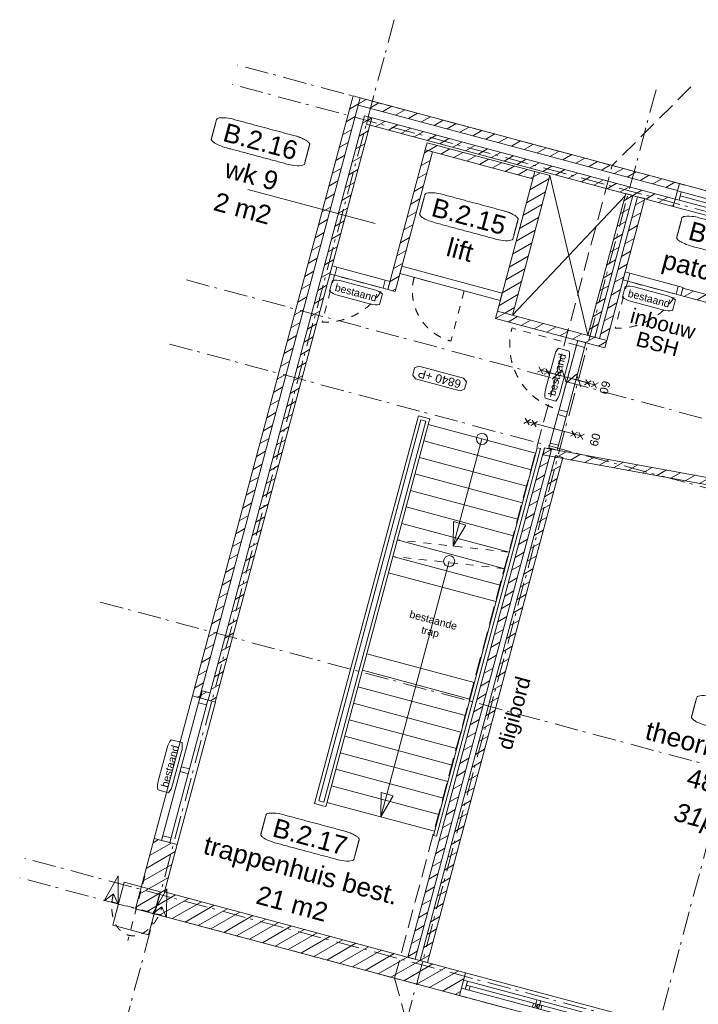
# Model space of a CAD drawing. Header units: millimetres. Extents: x -7616 to 74263, y -34032 to 21987.
# Tile 2 of 60: x -4687 to 4466, y -11911 to 1360. Entities that reach past the tile are written whole.
import ezdxf
from ezdxf.enums import TextEntityAlignment as Align

# ---------------------------------------------------------------- set-up
doc = ezdxf.new("R2010")
doc.units = ezdxf.units.MM
doc.header["$LTSCALE"] = 508
doc.header["$PDMODE"] = 1
doc.header["$PDSIZE"] = -2
for name, pattern in [('Dash Style-1', [0.41664, 0.20828, -0.20836]), ('Dash Style-2', [0.694425, 0.48607, -0.208355]), ('Dash Style-6', [1.04164, 0.625, -0.20828, 0.06943, -0.13893])]:
    doc.linetypes.add(name, pattern=pattern)
doc.layers.get('0').update_dxf_attribs({"lineweight": 0})
doc.layers.get('DEFPOINTS').update_dxf_attribs({"lineweight": 0})
for name, color, linetype, lineweight in [('(00) tekening-aanzicht', 8, 'Continuous', 0), ('(00) tekening-lijn draairichting', 7, 'Dash Style-1', 0), ('(00) tekening-merk kozijn', 40, 'Continuous', 0), ('(00) tekening-stippel dun', 8, 'Dash Style-1', 0), ('(00) tekening-stramien-algemeen', 7, 'Dash Style-6', 0), ('(00) tekst-algemeen', 8, 'Continuous', 0), ('(00) tekst-ruimtenummer-algemeen', 8, 'Continuous', 0), ('(00) tekst-ruimtenummer-gradering', 8, 'Continuous', 0), ('(04) bouwaanvraag-brandweer-bestaand-WBDBO 60min', 1, 'Dash Style-2', 0), ('(21) buitenwanden-bestaand', 7, 'Continuous', 0), ('(8_) losse inventaris-(82) interieur', 1, 'Dash Style-1', 0), ('None', 7, 'Continuous', 0)]:
    doc.layers.add(name, color=color, linetype=linetype, lineweight=lineweight)
doc.styles.add('Arial', font='Arial')
doc.styles.add('Arial Italic (italic)', font='Arial Italic')
doc.styles.add('Helvetica', font='Helvetica')
doc.dimstyles.new('KE __', dxfattribs={"dimtxt": 151.308594, "dimasz": 50.074463, "dimexe": 125, "dimexo": 500, "dimgap": 25, "dimtad": 1, "dimdec": 1, "dimtxsty": 'Helvetica', "dimblk": 'DOT', "dimblk1": 'DOT', "dimblk2": 'DOT', "dimcen": 0, "dimdle": 100, "dimazin": 0, "dimtfac": 0.8, "dimtdec": 1, "dimtix": 1, "dimtmove": 0, "dimatfit": 0, "dimldrblk": 'DOT', "dimfxl": 150, "dimfxlon": 1, "dimfrac": 2, "dimtolj": 1, "dimarcsym": 0})
pattern_1 = [(45, (0, 0), (-89.80256, 89.80256), [])]

# ---------------------------------------------------------------- blocks, each defined once
blk = doc.blocks.new('(00)-1-ruimtenummer-200')
at = {"layer": '(00) tekst-ruimtenummer-algemeen', "color": 17, "lineweight": 0, "transparency": 33554687}
blk.add_open_spline([(433, 618), (491, 618), (592, 600), (650, 570), (650, 420), (650, 271), (592, 241), (491, 223), (0, 223), (-491, 223), (-592, 241), (-650, 271), (-650, 420), (-650, 570), (-592, 600), (-491, 618), (-15, 618), (433, 618)], degree=2, knots=[0, 0, 0, 0.013296, 0.026591, 0.039887, 0.251662, 0.264958, 0.278253, 0.291549, 0.503324, 0.51662, 0.529915, 0.543211, 0.754986, 0.768281, 0.781577, 0.794873, 1, 1, 1], dxfattribs=at)
at = {"layer": 'None', "color": 7, "linetype": 'Continuous', "lineweight": 0}
blk.add_point((0, 0), dxfattribs=at)
at = {"layer": '(00) tekst-ruimtenummer-algemeen', "color": 17, "transparency": 33554687, "style": 'Arial'}
for tag, p in [('nummer', (0, 223)), ('naam', (0, -243)), ('oppervlak', (0, -710))]:
    blk.add_attdef(tag, text='', height=252, dxfattribs=at).set_placement(p, align=Align.BOTTOM_CENTER)
at = {"layer": '(00) tekst-ruimtenummer-gradering', "color": 17, "transparency": 33554687, "style": 'Arial Italic (italic)'}
blk.add_attdef('personen', text='', height=252, dxfattribs=at).set_placement((0, -875), align=Align.TOP_CENTER)
at = {"layer": 'None', "color": 0, "flags": 1}
blk.add_attdef('klasse', (-1353, -1668), '', height=252, dxfattribs=at)
blk = doc.blocks.new('00-merk kozijn')
at = {"layer": '(00) tekening-merk kozijn', "color": 2, "lineweight": 0, "transparency": 33554687, "flags": 128}
blk.add_lwpolyline([(233, 50, 0.105357), (349, 75), (350, 75), (350, 225), (349, 225, 0.105357), (233, 250), (-233, 250, 0.105357), (-349, 225), (-350, 225), (-350, 75), (-349, 75, 0.105357), (-233, 50)], format="xyb", close=True, dxfattribs=at)
at = {"layer": 'None', "color": 7, "linetype": 'Continuous', "lineweight": 0, "transparency": 33554687}
blk.add_point((0, 0), dxfattribs=at)
at = {"layer": '(00) tekening-merk kozijn', "color": 2, "transparency": 33554687, "style": 'Arial'}
blk.add_attdef('MERK', text='', height=101, dxfattribs=at).set_placement((0, 150), align=Align.MIDDLE_CENTER)
blk = doc.blocks.new('Group-13-1')
at = {"layer": '(00) tekening-lijn draairichting', "color": 17, "lineweight": 0, "transparency": 33554687, "flags": 128}
blk.add_lwpolyline([(3780, 8875), (2880, 8875, 0.414214), (3780, 7975)], format="xyb", close=True, dxfattribs=at)
at = {"layer": 'None', "color": 17, "lineweight": 0, "transparency": 33554687, "flags": 128}
for points in [[(3894, 8942), (3894, 8875), (3780, 8875), (3780, 8942)], [(3894, 8875), (3894, 7975), (3780, 7975), (3780, 8875)], [(3894, 7975), (3894, 7908), (3780, 7908), (3780, 7975)], [(3893, 7908), (3893, 7511), (3779, 7511), (3779, 7908)], [(3893, 7511), (3893, 7444), (3779, 7444), (3779, 7511)]]:
    blk.add_lwpolyline(points, close=True, dxfattribs=at)
at = {"layer": '(00) tekening-merk kozijn', "color": 1, "transparency": 33554687, "rotation": 90}
blk.add_blockref('00-merk kozijn', (3780, 8425), dxfattribs=at).add_auto_attribs({'MERK': 'bestaand'})
blk = doc.blocks.new('Group-14-1')
at = {"layer": '(00) tekening-lijn draairichting', "color": 17, "lineweight": 0, "transparency": 33554687, "flags": 128}
blk.add_lwpolyline([(386, 8941), (386, 8289), (386, 8289, 0.281444), (1061, 8941)], format="xyb", close=True, dxfattribs=at)
at = {"layer": 'None', "color": 17, "lineweight": 0, "transparency": 33554687, "flags": 128}
for points in [[(319, 9056), (386, 9056), (386, 8942), (319, 8942)], [(386, 9056), (1062, 9056), (1062, 8942), (386, 8942)], [(1062, 9056), (1129, 9056), (1129, 8942), (1062, 8942)]]:
    blk.add_lwpolyline(points, close=True, dxfattribs=at)
at = {"layer": '(00) tekening-merk kozijn', "color": 1, "transparency": 33554687}
ref = blk.add_blockref('00-merk kozijn', (724, 8942), dxfattribs=dict(at, rotation=180))
ref.add_attrib('MERK', 'bestaand', dxfattribs={"color": 2, "transparency": 33554687, "height": 100.7, "style": 'Arial'}).set_placement((724, 8792), align=Align.MIDDLE_CENTER)
blk = doc.blocks.new('Group-15-1')
at = {"layer": '(00) tekening-lijn draairichting', "color": 17, "lineweight": 0, "transparency": 33554687, "flags": 128}
blk.add_lwpolyline([(4224, 9887), (4224, 9234), (4224, 9234, 0.281444), (4899, 9887)], format="xyb", close=True, dxfattribs=at)
at = {"layer": 'None', "color": 17, "lineweight": 0, "transparency": 33554687, "flags": 128}
for points in [[(4157, 10001), (4224, 10001), (4224, 9887), (4157, 9887)], [(4224, 10001), (4899, 10001), (4899, 9887), (4224, 9887)], [(4899, 10001), (4966, 10001), (4966, 9887), (4899, 9887)]]:
    blk.add_lwpolyline(points, close=True, dxfattribs=at)
at = {"layer": '(00) tekening-merk kozijn', "color": 1, "transparency": 33554687}
ref = blk.add_blockref('00-merk kozijn', (4561, 9887), dxfattribs=dict(at, rotation=180))
ref.add_attrib('MERK', 'bestaand', dxfattribs={"color": 2, "transparency": 33554687, "height": 100.7, "style": 'Arial'}).set_placement((4561, 9737), align=Align.MIDDLE_CENTER)
blk = doc.blocks.new('steektrap bestaand')
at = {"layer": '(00) tekening-aanzicht', "color": 17, "lineweight": 0, "transparency": 33554687}
for p, q in [((-750, 5274), (750, 5274)), ((-750, 5044), (750, 5044)), ((-750, 4814), (750, 4814)), ((-750, 4584), (750, 4584)), ((-750, 4354), (750, 4354)), ((-750, 4124), (750, 4124)), ((-750, 3894), (750, 3894)), ((-750, 3664), (750, 3664)), ((-750, 3434), (750, 3434)), ((-750, 3204), (750, 3204)), ((-750, 2074), (750, 2074)), ((-750, 1844), (750, 1844)), ((-750, 1614), (750, 1614)), ((-750, 1384), (750, 1384)), ((-750, 1154), (750, 1154)), ((-750, 924), (750, 924)), ((-750, 694), (750, 694)), ((-750, 464), (750, 464)), ((-750, 234), (750, 234)), ((-750, 0), (750, 0))]:
    blk.add_line(p, q, dxfattribs=at)
at = {"layer": '(00) tekening-aanzicht', "color": 17, "lineweight": 0, "transparency": 33554687, "flags": 128}
for points in [[(-907, -58), (-794, -58), (-794, -58), (-750, -58), (-750, -8), (-750, -8), (-750, 5307), (-750, 5307), (-750, 5351), (-907, 5351)], [(751, 5351), (751, -58), (795, -58), (795, 5351)], [(-863, -8), (-863, -8), (-863, 5307), (-794, 5307), (-794, -8), (-863, -8)]]:
    blk.add_lwpolyline(points, close=True, dxfattribs=at)
at = {"layer": 'None', "color": 17, "lineweight": 0, "transparency": 33554687}
for p, q in [((0, 5274), (0, 3779)), ((0, 3568), (0, 0))]:
    blk.add_line(p, q, dxfattribs=at)
at = {"layer": 'None', "color": 17, "linetype": 'Dash Style-1', "lineweight": 0, "transparency": 33554687}
for p, q in [((750, 3894), (-750, 3664)), ((750, 3664), (-750, 3434))]:
    blk.add_line(p, q, dxfattribs=at)
at = {"layer": 'None', "color": 17, "lineweight": 0, "transparency": 33554687, "flags": 128}
for points in [[(91, 4095), (0, 3779), (-80, 4098)], [(91, 316), (0, 0), (-80, 319)]]:
    blk.add_lwpolyline(points, close=True, dxfattribs=at)
at = {"layer": 'None', "color": 17, "lineweight": 0, "transparency": 33554687}
for centre in [(0, 5274), (0, 3568)]:
    blk.add_circle(centre, 75, dxfattribs=at)
at = {"layer": '(00) tekst-algemeen', "color": 17, "transparency": 33554687, "insert": (0, 2503), "char_height": 100.7, "attachment_point": 8, "line_spacing_factor": 0.962448, "style": 'Arial'}
blk.add_mtext('bestaande\\Ptrap', dxfattribs=at)
blk = doc.blocks.new('Group-17-1')
at = {"layer": 'None', "color": 17, "transparency": 33554687}
blk.add_blockref('steektrap bestaand', (2875, 2052), dxfattribs=at)
blk = doc.blocks.new('merk a1 plt')
at = {"layer": 'None', "color": 17, "lineweight": 0, "transparency": 33554687, "flags": 128}
for points in [[(0, 320), (2100, 320), (2100, 0), (0, 0)], [(53, 217), (53, 103), (0, 103), (0, 217)], [(53, 217), (2047, 217), (2047, 103), (53, 103)], [(53, 217), (2047, 217), (2047, 160), (53, 160)], [(106, 160), (106, 103), (53, 103), (53, 160)], [(1044, 160), (1044, 103), (991, 103), (991, 160)], [(1076, 217), (1076, 103), (1023, 103), (1023, 217)], [(1109, 160), (1109, 103), (1056, 103), (1056, 160)], [(2047, 160), (2047, 103), (1994, 103), (1994, 160)], [(2100, 217), (2100, 103), (2047, 103), (2047, 217)]]:
    blk.add_lwpolyline(points, close=True, dxfattribs=at)
blk = doc.blocks.new('kozijn bestaand plt-3')
at = {"layer": 'None', "color": 17, "lineweight": 0, "transparency": 33554687, "flags": 128}
for points in [[(0, 320), (1000, 320), (1000, 0), (0, 0)], [(53, 217), (53, 103), (0, 103), (0, 217)], [(53, 217), (947, 217), (947, 103), (53, 103)], [(53, 217), (947, 217), (947, 160), (53, 160)], [(1000, 217), (1000, 103), (947, 103), (947, 217)]]:
    blk.add_lwpolyline(points, close=True, dxfattribs=at)
blk = doc.blocks.new('Group-18-1')
at = {"layer": 'None', "color": 17, "lineweight": 0, "transparency": 33554687, "flags": 128}
for points in [[(103, 980), (103, 2969), (217, 2969), (217, 980)], [(103, 2902), (103, 2969), (217, 2969), (217, 2902)], [(103, 1941), (103, 2008), (217, 2008), (217, 1941)], [(103, 980), (103, 1047), (217, 1047), (217, 980)]]:
    blk.add_lwpolyline(points, close=True, dxfattribs=at)
at = {"layer": '(00) tekening-merk kozijn', "color": 1, "transparency": 33554687, "rotation": 90}
blk.add_blockref('00-merk kozijn', (103, 1975), dxfattribs=at).add_auto_attribs({'MERK': 'bestaand'})
blk = doc.blocks.new('00 peil_pg_200')
at = {"layer": 'None', "color": 17, "lineweight": 0, "transparency": 33554687, "flags": 128}
blk.add_lwpolyline([(-313, 84), (-362, 46), (-362, -54), (-313, -91), (313, -91), (363, -54), (363, 46), (313, 84)], close=True, dxfattribs=at)
at = {"layer": 'None', "color": 17, "style": 'Arial'}
blk.add_attdef('peil', text='', height=113, dxfattribs=at).set_placement((0, 0), align=Align.MIDDLE_CENTER)
at = {"layer": 'None', "color": 0, "flags": 1}
blk.add_attdef('opmerking', (-362, -295), '', height=113, dxfattribs=at)
blk = doc.blocks.new('Group-1')
at = {"layer": '(04) bouwaanvraag-brandweer-bestaand-WBDBO 60min', "color": 1, "lineweight": 0, "transparency": 33554687}
for p, q in [((-37.5, -412.5), (37.5, -337.5)), ((-37.5, -337.5), (37.5, -412.5))]:
    blk.add_line(p, q, dxfattribs=at)
blk = doc.blocks.new('Group-2-1')
at = {"layer": '(04) bouwaanvraag-brandweer-bestaand-WBDBO 60min', "color": 1, "lineweight": 0, "transparency": 33554687}
for p, q in [((-37.5, 412.5), (37.5, 337.5)), ((-37.5, 337.5), (37.5, 412.5))]:
    blk.add_line(p, q, dxfattribs=at)
blk = doc.blocks.new('Group-3-1')
at = {"layer": '(04) bouwaanvraag-brandweer-bestaand-WBDBO 60min', "color": 1, "lineweight": 0, "transparency": 33554687}
for p, q in [((-38, 241), (38, 316)), ((-38, 316), (38, 241))]:
    blk.add_line(p, q, dxfattribs=at)
blk = doc.blocks.new('Group-4-1')
at = {"layer": '(04) bouwaanvraag-brandweer-bestaand-WBDBO 60min', "color": 1, "lineweight": 0, "transparency": 33554687}
for p, q in [((-38, -243), (38, -318)), ((-38, -318), (38, -243))]:
    blk.add_line(p, q, dxfattribs=at)
blk = doc.blocks.new('Group-5-1')
at = {"layer": '(04) bouwaanvraag-brandweer-bestaand-WBDBO 60min', "color": 1, "linetype": 'Continuous', "lineweight": 0, "transparency": 33554687}
for p, q in [((75, 200), (-75, 100)), ((75, 0), (-75, 100)), ((75, 0), (-75, -100)), ((-75, -100), (75, -200))]:
    blk.add_line(p, q, dxfattribs=at)
blk = doc.blocks.new('brand-zs deur-2')
at = {"layer": '(04) bouwaanvraag-brandweer-bestaand-WBDBO 60min', "color": 1, "linetype": 'Continuous', "lineweight": 0, "transparency": 33554687}
blk.add_line((0, -250), (0, 250), dxfattribs=at)
at = {"layer": '(04) bouwaanvraag-brandweer-bestaand-WBDBO 60min', "color": 7, "linetype": 'Continuous', "lineweight": 0, "transparency": 33554687}
blk.add_point((0, 0), dxfattribs=at)
at = {"layer": '(04) bouwaanvraag-brandweer-bestaand-WBDBO 60min', "color": 1, "transparency": 33554687}
blk.add_blockref('Group-5-1', (0, 0), dxfattribs=at)
blk = doc.blocks.new('brand-rw 60 + zelfs')
at = {"layer": '(04) bouwaanvraag-brandweer-bestaand-WBDBO 60min', "color": 1, "linetype": 'Continuous', "lineweight": 0, "transparency": 33554687}
blk.add_line((0, -375), (0, 375), dxfattribs=at)
at = {"layer": '(04) bouwaanvraag-brandweer-bestaand-WBDBO 60min', "color": 7, "linetype": 'Continuous', "lineweight": 0, "transparency": 33554687}
blk.add_point((0, 0), dxfattribs=at)
at = {"layer": '(04) bouwaanvraag-brandweer-bestaand-WBDBO 60min', "color": 1, "transparency": 33554687}
for name in ['Group-2-1', 'Group-3-1', 'Group-4-1', 'Group-1']:
    blk.add_blockref(name, (0, 0), dxfattribs=at)
at = {"layer": 'None', "color": 17, "transparency": 33554687}
blk.add_blockref('brand-zs deur-2', (0, 0), dxfattribs=at)
at = {"layer": '(04) bouwaanvraag-brandweer-bestaand-WBDBO 60min', "color": 1, "transparency": 33554687, "insert": (0, 459.4875), "char_height": 113.27474, "attachment_point": 8, "line_spacing_factor": 0.962448, "style": 'Arial'}
blk.add_mtext('60', dxfattribs=at)
blk = doc.blocks.new('Group-6-1')
at = {"layer": '(04) bouwaanvraag-brandweer-bestaand-WBDBO 60min', "color": 1, "linetype": 'Continuous', "lineweight": 0, "transparency": 33554687}
for p, q in [((37.5, 412.5), (-37.5, 337.5)), ((37.5, 337.5), (-37.5, 412.5))]:
    blk.add_line(p, q, dxfattribs=at)
blk = doc.blocks.new('Group-7-1')
at = {"layer": '(04) bouwaanvraag-brandweer-bestaand-WBDBO 60min', "color": 1, "linetype": 'Continuous', "lineweight": 0, "transparency": 33554687}
for p, q in [((37.5, -412.5), (-37.5, -337.5)), ((37.5, -337.5), (-37.5, -412.5))]:
    blk.add_line(p, q, dxfattribs=at)
blk = doc.blocks.new('Group-8-1')
at = {"layer": '(04) bouwaanvraag-brandweer-bestaand-WBDBO 60min', "color": 1, "linetype": 'Continuous', "lineweight": 0, "transparency": 33554687}
for p, q in [((38, 315), (-38, 240)), ((38, 240), (-38, 315))]:
    blk.add_line(p, q, dxfattribs=at)
blk = doc.blocks.new('Group-9-1')
at = {"layer": '(04) bouwaanvraag-brandweer-bestaand-WBDBO 60min', "color": 1, "linetype": 'Continuous', "lineweight": 0, "transparency": 33554687}
for p, q in [((38, -315), (-38, -240)), ((38, -240), (-38, -315))]:
    blk.add_line(p, q, dxfattribs=at)
blk = doc.blocks.new('brand-60 wbdbo')
at = {"layer": '(04) bouwaanvraag-brandweer-bestaand-WBDBO 60min', "color": 1, "linetype": 'Continuous', "lineweight": 0, "transparency": 33554687}
blk.add_line((0, 375), (0, -375), dxfattribs=at)
at = {"layer": '(04) bouwaanvraag-brandweer-bestaand-WBDBO 60min', "color": 7, "linetype": 'Continuous', "lineweight": 0, "transparency": 33554687}
blk.add_point((0, 0), dxfattribs=at)
at = {"layer": '(04) bouwaanvraag-brandweer-bestaand-WBDBO 60min', "color": 1, "transparency": 33554687}
for name in ['Group-6-1', 'Group-8-1', 'Group-9-1', 'Group-7-1']:
    blk.add_blockref(name, (0, 0), dxfattribs=at)
at = {"layer": '(04) bouwaanvraag-brandweer-bestaand-WBDBO 60min', "color": 1, "transparency": 33554687, "insert": (0, -631), "char_height": 113.3, "attachment_point": 8, "line_spacing_factor": 0.962448, "style": 'Arial'}
blk.add_mtext('60', dxfattribs=at)
blk = doc.blocks.new('Group-71-1')
at = {"layer": '(00) tekening-stippel dun', "color": 2, "lineweight": 0, "transparency": 33554687}
for p, q in [((11, 458), (11, -442)), ((-339, 8), (361, 8))]:
    blk.add_line(p, q, dxfattribs=at)
at = {"layer": 'None', "color": 17, "lineweight": 0, "transparency": 33554687, "flags": 128}
blk.add_lwpolyline([(-239, 308), (261, 308), (261, -292), (-239, -292)], close=True, dxfattribs=at)
blk = doc.blocks.new('Group-72-1')
at = {"layer": 'None', "color": 17, "transparency": 33554687}
blk.add_blockref('Group-71-1', (0, 0), dxfattribs=at)
blk = doc.blocks.new('pijl 1-100')
at = {"layer": '(00) tekening-stippel dun', "color": 1, "linetype": 'Continuous', "lineweight": 0, "transparency": 33554687, "flags": 128}
blk.add_lwpolyline([(-97, 375), (0, 0), (97, 375), (0, 250), (-97, 375)], dxfattribs=at)
blk = doc.blocks.new('Group-75-1')
at = {"layer": '(00) tekening-stippel dun', "color": 2, "lineweight": 0, "transparency": 33554687}
for points in [[(-338, 119), (-338, -12), (-247, -238), (-90, -369), (90, -369), (169, -304)], [(169, -304), (247, -238), (338, -12), (338, 119)]]:
    blk.add_open_spline(points, degree=2, dxfattribs=at)
at = {"layer": 'None', "color": 17, "transparency": 33554687, "rotation": 180}
for p in [(-338, 369), (338, 369)]:
    blk.add_blockref('pijl 1-100', p, dxfattribs=at)
blk = doc.blocks.new('blok B 02 (2D)')
at = {"layer": '(21) buitenwanden-bestaand', "linetype": 'Continuous', "lineweight": 0, "transparency": 33554687}
h = blk.add_hatch(dxfattribs=at)
h.set_pattern_fill('Brick', style=0, pattern_type=2)
h.set_pattern_definition(pattern_1)
h.paths.add_polyline_path([(100, 2969.88), (100, 11341.46), (-0.36, 11341.46), (-0.36, 6925.15), (0, 6925.15), (0, 2969.88)])
h = blk.add_hatch(dxfattribs=at)
h.set_pattern_fill('Brick', style=0, pattern_type=2)
h.set_pattern_definition(pattern_1)
h.paths.add_polyline_path([(4556.14, 11241.46), (4556.14, 11341.46), (100, 11341.46), (100, 11241.46)])
h = blk.add_hatch(dxfattribs=at)
h.set_pattern_fill('Brick', style=0, pattern_type=2)
h.set_pattern_definition(pattern_1)
h.paths.add_polyline_path([(219.64, 11120.78), (319.28, 11120.78), (319.28, 2969.91), (219.64, 2969.91)])
h = blk.add_hatch(dxfattribs=at)
h.set_pattern_fill('Brick', style=0, pattern_type=2)
h.set_pattern_definition(pattern_1)
h.paths.add_polyline_path([(273.64, 11120.78), (4556.14, 11120.78), (4556.14, 11020.78), (273.64, 11020.78)])
h = blk.add_hatch(dxfattribs=at)
h.set_pattern_fill('Brick', style=0, pattern_type=2)
h.set_pattern_definition(pattern_1)
h.paths.add_polyline_path([(3891.64, 11022.72), (3991.64, 11022.72), (3991.64, 9041.88), (3891.64, 9041.88)])
h = blk.add_hatch(dxfattribs=at)
h.set_pattern_fill('Brick', style=0, pattern_type=2)
h.set_pattern_definition(pattern_1)
h.paths.add_polyline_path([(4056.79, 11022.72), (4156.79, 11022.72), (4156.79, 9043.53), (4056.79, 9043.53)])
h = blk.add_hatch(dxfattribs=at)
h.set_pattern_fill('Brick', style=0, pattern_type=2)
h.set_pattern_definition(pattern_1)
h.paths.add_polyline_path([(1128.59, 10990.1), (2630, 10990.1), (2630, 10890.1), (1128.59, 10890.1)])
h = blk.add_hatch(dxfattribs=at)
h.set_pattern_fill('Brick', style=0, pattern_type=2)
h.set_pattern_definition(pattern_1)
h.paths.add_polyline_path([(1128.59, 10890.87), (1228.59, 10890.87), (1228.59, 8941.28), (1128.59, 8941.28)])
h = blk.add_hatch(dxfattribs=at)
h.set_pattern_fill('Brick', style=0, pattern_type=2)
h.set_pattern_definition(pattern_1)
h.paths.add_polyline_path([(2630, 10990.08), (2840, 10990.08), (2840, 9043.53), (2630, 9043.53)])
h = blk.add_hatch(dxfattribs=at)
h.set_pattern_fill('Brick', style=0, pattern_type=2)
h.set_pattern_definition(pattern_1)
h.paths.add_polyline_path([(4965.99, 9987.38), (6656.37, 9987.38), (6656.37, 9887.38), (4965.99, 9887.38)])
h = blk.add_hatch(dxfattribs=at)
h.set_pattern_fill('Brick', style=0, pattern_type=2)
h.set_pattern_definition(pattern_1)
h.paths.add_polyline_path([(2630, 9043.53), (4156.83, 9043.53), (4156.83, 8941.28), (2630, 8941.28)])
h = blk.add_hatch(dxfattribs=at)
h.set_pattern_fill('Brick', style=0, pattern_type=2)
h.set_pattern_definition(pattern_1)
h.paths.add_polyline_path([(3719.67, 7429.83), (24290.93, 9107.02), (24299.05, 9007.35), (3727.8, 7330.16)])
h = blk.add_hatch(dxfattribs=at)
h.set_pattern_fill('Brick', style=0, pattern_type=2)
h.set_pattern_definition(pattern_1)
h.paths.add_polyline_path([(3719.64, 7430.02), (3719.64, 320), (3819.64, 320), (3819.64, 7430.02)])
h = blk.add_hatch(dxfattribs=at)
h.set_pattern_fill('Brick', style=0, pattern_type=2)
h.set_pattern_definition(pattern_1)
h.paths.add_polyline_path([(3891.64, 7278.9), (3891.64, 3337.22), (3891.64, 320.01), (3991.64, 320.01), (3991.64, 7366.69), (3891.64, 7366.69), (3891.64, 7278.9)])
h = blk.add_hatch(dxfattribs=at)
h.set_pattern_fill('Brick', style=0, pattern_type=2)
h.set_pattern_definition(pattern_1)
h.paths.add_polyline_path([(111.63, 2969.4), (219.63, 2969.4), (219.63, 3069.4), (111.63, 3069.4)])
h = blk.add_hatch(dxfattribs=at)
h.set_pattern_fill('Brick', style=0, pattern_type=2)
h.set_pattern_definition(pattern_1)
h.paths.add_polyline_path([(319.64, 0), (319.64, 0), (4524.64, 0), (4524.64, 320), (319.64, 320), (319.64, 979.87), (0, 979.87), (0, 0)])
at = {"layer": '(00) tekening-lijn draairichting', "color": 17, "lineweight": 0, "transparency": 33554687, "flags": 128}
blk.add_lwpolyline([(2128.59, 9191.28), (2128.59, 8491.28, -0.41421356), (1428.59, 9191.28)], format="xyb", close=True, dxfattribs=at)
at = {"layer": '(04) bouwaanvraag-brandweer-bestaand-WBDBO 60min', "color": 6, "lineweight": 0, "transparency": 33554687}
for p, q in [((4369.64, 12639.05), (3619.64, 11340.01)), ((3619.64, 0.01), (3619.64, 11340.01)), ((3619.64, 0.01), (4369.64, -1299.03))]:
    blk.add_line(p, q, dxfattribs=at)
at = {"layer": '(21) buitenwanden-bestaand', "color": 1, "lineweight": 0, "transparency": 33554687, "flags": 128}
for points in [[(100, 2969.88), (100, 11341.46), (-0.36, 11341.46), (-0.36, 6925.15), (0, 6925.15), (0, 2969.88)], [(4556.14, 11241.46), (4556.14, 11341.46), (100, 11341.46), (100, 11241.46)], [(219.64, 11120.78), (319.28, 11120.78), (319.28, 2969.91), (219.64, 2969.91)], [(273.64, 11120.78), (4556.14, 11120.78), (4556.14, 11020.78), (273.64, 11020.78)], [(3891.64, 11022.72), (3991.64, 11022.72), (3991.64, 9041.88), (3891.64, 9041.88)], [(4056.79, 11022.72), (4156.79, 11022.72), (4156.79, 9043.53), (4056.79, 9043.53)], [(1128.59, 10990.1), (2630, 10990.1), (2630, 10890.1), (1128.59, 10890.1)], [(1128.59, 10890.87), (1228.59, 10890.87), (1228.59, 8941.28), (1128.59, 8941.28)], [(2630, 10990.08), (2840, 10990.08), (2840, 9043.53), (2630, 9043.53)], [(4965.99, 9987.38), (6656.37, 9987.38), (6656.37, 9887.38), (4965.99, 9887.38)], [(2630, 9043.53), (4156.83, 9043.53), (4156.83, 8941.28), (2630, 8941.28)], [(3719.67, 7429.83), (24290.93, 9107.02), (24299.05, 9007.35), (3727.8, 7330.16)], [(3719.64, 7430.02), (3719.64, 320), (3819.64, 320), (3819.64, 7430.02)], [(3891.64, 7278.9), (3891.64, 3337.22), (3891.64, 320.01), (3991.64, 320.01), (3991.64, 7366.69), (3891.64, 7366.69), (3891.64, 7278.9)], [(111.63, 2969.4), (219.63, 2969.4), (219.63, 3069.4), (111.63, 3069.4)], [(319.64, 0), (319.64, 0), (4524.64, 0), (4524.64, 320), (319.64, 320), (319.64, 979.87), (0, 979.87), (0, 0)]]:
    blk.add_lwpolyline(points, close=True, dxfattribs=at)
at = {"layer": 'None', "color": 17, "lineweight": 0, "transparency": 33554687}
for p, q in [((2840.36, 10990.68), (3891.64, 9043.53)), ((3891.75, 10990.1), (2840.8, 9045.1)), ((-1045.98, 9757.85), (733.78, 9757.85))]:
    blk.add_line(p, q, dxfattribs=at)
at = {"layer": 'None', "color": 17, "lineweight": 0, "transparency": 33554687, "flags": 128}
for points in [[(1228.59, 9293.53), (2630, 9293.53), (2630, 9191.28), (1228.59, 9191.28)], [(0, 979.87), (0, 2969.88), (320, 2969.88), (320, 979.87)]]:
    blk.add_lwpolyline(points, close=True, dxfattribs=at)
at = {"layer": 'None', "color": 17, "transparency": 33554687}
for name, p in [('kozijn bestaand plt-3', (4556.14, 11020.78)), ('Group-15-1', (0, 0)), ('Group-72-1', (0, 0)), ('Group-14-1', (0, 0)), ('Group-13-1', (0, 0)), ('Group-17-1', (0, 0)), ('Group-18-1', (0, 0)), ('Group-75-1', (0, 0)), ('merk a1 plt', (4524.64, 0))]:
    blk.add_blockref(name, p, dxfattribs=at)
ref = blk.add_blockref('(00)-1-ruimtenummer-200', (5360, 10344.58), dxfattribs=at)
ref.add_attrib('nummer', 'B.2.14', dxfattribs={"layer": '(00) tekst-ruimtenummer-algemeen', "color": 17, "transparency": 33554687, "height": 251.722, "style": 'Arial'}).set_placement((5360, 10567.44), align=Align.BOTTOM_CENTER)
ref.add_attrib('naam', 'patchkast', dxfattribs={"layer": '(00) tekst-ruimtenummer-algemeen', "color": 17, "transparency": 33554687, "height": 251.722, "style": 'Arial'}).set_placement((5360, 10101.17), align=Align.BOTTOM_CENTER)
ref = blk.add_blockref('(00)-1-ruimtenummer-200', (-1045.98, 10001.26), dxfattribs=at)
ref.add_attrib('nummer', 'B.2.16', dxfattribs={"layer": '(00) tekst-ruimtenummer-algemeen', "color": 17, "transparency": 33554687, "height": 251.722, "style": 'Arial'}).set_placement((-1045.98, 10224.12), align=Align.BOTTOM_CENTER)
ref.add_attrib('naam', 'wk 9', dxfattribs={"layer": '(00) tekst-ruimtenummer-algemeen', "color": 17, "transparency": 33554687, "height": 251.722, "style": 'Arial'}).set_placement((-1045.98, 9757.85), align=Align.BOTTOM_CENTER)
ref.add_attrib('oppervlak', '2 m2', dxfattribs={"layer": '(00) tekst-ruimtenummer-algemeen', "color": 17, "transparency": 33554687, "height": 251.722, "style": 'Arial'}).set_placement((-1045.98, 9291.57), align=Align.BOTTOM_CENTER)
ref = blk.add_blockref('(00)-1-ruimtenummer-200', (1930.36, 9753.35), dxfattribs=at)
ref.add_attrib('nummer', 'B.2.15', dxfattribs={"layer": '(00) tekst-ruimtenummer-algemeen', "color": 17, "transparency": 33554687, "height": 251.722, "style": 'Arial'}).set_placement((1930.36, 9976.21), align=Align.BOTTOM_CENTER)
ref.add_attrib('naam', 'lift', dxfattribs={"layer": '(00) tekst-ruimtenummer-algemeen', "color": 17, "transparency": 33554687, "height": 251.722, "style": 'Arial'}).set_placement((1930.36, 9509.94), align=Align.BOTTOM_CENTER)
for name, p, rotation in [('brand-rw 60 + zelfs', (3779.54, 8425.12), 270), ('brand-60 wbdbo', (3779.36, 7709.66), 90)]:
    blk.add_blockref(name, p, dxfattribs=dict(at, rotation=rotation))
ref = blk.add_blockref('00 peil_pg_200', (2112.42, 7961.01), dxfattribs=dict(at, xscale=-1, rotation=180))
ref.add_attrib('peil', '6840 +P', dxfattribs={"color": 17, "height": 113.275, "rotation": 180, "style": 'Arial'}).set_placement((2112.42, 7961.01), align=Align.MIDDLE_CENTER)
blk.add_blockref('(00)-1-ruimtenummer-200', (7225.01, 4154.92), dxfattribs=at).add_auto_attribs({'nummer': 'B.2.1', 'naam': 'theorie lokaal 6', 'oppervlak': '48 m2', 'personen': '31pers'})
ref = blk.add_blockref('(00)-1-ruimtenummer-200', (2024.02, 1122.24), dxfattribs=at)
ref.add_attrib('nummer', 'B.2.17', dxfattribs={"layer": '(00) tekst-ruimtenummer-algemeen', "color": 17, "transparency": 33554687, "height": 251.722, "style": 'Arial'}).set_placement((2024.02, 1345.1), align=Align.BOTTOM_CENTER)
ref.add_attrib('naam', 'trappenhuis best.', dxfattribs={"layer": '(00) tekst-ruimtenummer-algemeen', "color": 17, "transparency": 33554687, "height": 251.7216, "style": 'Arial'}).set_placement((2024.02, 878.82), align=Align.BOTTOM_CENTER)
ref.add_attrib('oppervlak', '21 m2', dxfattribs={"layer": '(00) tekst-ruimtenummer-algemeen', "color": 17, "transparency": 33554687, "height": 251.722, "style": 'Arial'}).set_placement((2024.02, 412.55), align=Align.BOTTOM_CENTER)
at = {"layer": '(00) tekst-algemeen', "color": 17, "transparency": 33554687, "insert": (4831.1, 9558.5), "char_height": 201.745, "attachment_point": 2, "line_spacing_factor": 0.834288, "style": 'Helvetica'}
blk.add_mtext('inbouw\\PBSH', dxfattribs=at)
at = {"layer": '(8_) losse inventaris-(82) interieur', "color": 17, "transparency": 33554687, "insert": (4146.9, 3367.93), "char_height": 201.745, "attachment_point": 1, "rotation": 90, "line_spacing_factor": 0.834288, "style": 'Helvetica'}
blk.add_mtext('digibord', dxfattribs=at)
blk = doc.blocks.new('Group-91-1')
at = {"layer": '(00) tekening-stramien-algemeen', "color": 2, "lineweight": 0, "transparency": 33554687}
for p, q in [((71038, 270), (-1885, 270)), ((71038, 0), (-1885, 0)), ((71014, -2705), (-1885, -2705)), ((71014, -3600), (-1885, -3600)), ((71014, -7200), (-1885, -7200)), ((71038, -10800), (-1886, -10800)), ((71038, -11070), (-1886, -11070))]:
    blk.add_line(p, q, dxfattribs=at)
blk = doc.blocks.new('_Dot')
at = {"color": 0, "linetype": 'ByBlock', "lineweight": -2}
blk.add_line((-0.5, 0), (-1, 0), dxfattribs=at)
at = {"color": 0, "linetype": 'ByBlock', "const_width": 0.5}
blk.add_lwpolyline([(-0.25, 0, 1), (0.25, 0, 1)], format="xyb", close=True, dxfattribs=at)
blk = doc.blocks.new('*D201')
at = {"layer": '(00) tekening-stramien-algemeen', "color": 0, "lineweight": -2, "transparency": 33554687}
for p, q in [((3655, -350), (3655, -625)), ((6955, -350), (6955, -625)), ((6905, -500), (3705, -500))]:
    blk.add_line(p, q, dxfattribs=at)
at = {"layer": 'DEFPOINTS', "color": 0, "transparency": 33554687}
for p in [(3655, 2779), (6955, 2779), (3655, -500)]:
    blk.add_point(p, dxfattribs=at)
at = {"layer": '(00) tekening-stramien-algemeen', "color": 0, "lineweight": -2, "xscale": 50.07446289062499, "yscale": 50.07446289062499, "zscale": 50.07446289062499, "rotation": 180}
blk.add_blockref('_Dot', (3655, -500), dxfattribs=at)
at = {"layer": '(00) tekening-stramien-algemeen', "color": 0, "lineweight": -2, "xscale": 50.07446289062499, "yscale": 50.07446289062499, "zscale": 50.07446289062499}
blk.add_blockref('_Dot', (6955, -500), dxfattribs=at)
at = {"layer": '(00) tekening-stramien-algemeen', "color": 0, "lineweight": 0, "transparency": 33554687, "insert": (5305, -374), "char_height": 151.3, "attachment_point": 5, "style": 'Helvetica'}
blk.add_mtext('\\A1;3300', dxfattribs=at)
blk = doc.blocks.new('*D202')
at = {"layer": '(00) tekening-stramien-algemeen', "color": 0, "lineweight": -2, "transparency": 33554687}
for p, q in [((0, -350), (0, -625)), ((3655, -350), (3655, -625)), ((3605, -500), (50, -500))]:
    blk.add_line(p, q, dxfattribs=at)
at = {"layer": 'DEFPOINTS', "color": 0, "transparency": 33554687}
for p in [(0, 2779), (3655, 2779), (0, -500)]:
    blk.add_point(p, dxfattribs=at)
at = {"layer": '(00) tekening-stramien-algemeen', "color": 0, "lineweight": -2, "xscale": 50.07446289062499, "yscale": 50.07446289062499, "zscale": 50.07446289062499, "rotation": 180}
blk.add_blockref('_Dot', (0, -500), dxfattribs=at)
at = {"layer": '(00) tekening-stramien-algemeen', "color": 0, "lineweight": -2, "xscale": 50.07446289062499, "yscale": 50.07446289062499, "zscale": 50.07446289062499}
blk.add_blockref('_Dot', (3655, -500), dxfattribs=at)
at = {"layer": '(00) tekening-stramien-algemeen', "color": 0, "lineweight": 0, "transparency": 33554687, "insert": (1827, -374), "char_height": 151.3, "attachment_point": 5, "style": 'Helvetica'}
blk.add_mtext('\\A1;3655', dxfattribs=at)
blk = doc.blocks.new('*D203')
at = {"layer": '(00) tekening-stramien-algemeen', "color": 0, "lineweight": -2, "transparency": 33554687}
for p, q in [((-270, -350), (-270, -625)), ((0, -350), (0, -625)), ((-320, -500), (-370, -500)), ((0, -500), (-270, -500)), ((50, -500), (100, -500))]:
    blk.add_line(p, q, dxfattribs=at)
at = {"layer": 'DEFPOINTS', "color": 0, "transparency": 33554687}
for p in [(0, 2779), (-270, 2509), (-270, -500)]:
    blk.add_point(p, dxfattribs=at)
at = {"layer": '(00) tekening-stramien-algemeen', "color": 0, "lineweight": -2, "xscale": 50.07446289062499, "yscale": 50.07446289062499, "zscale": 50.07446289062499}
blk.add_blockref('_Dot', (-270, -500), dxfattribs=at)
at = {"layer": '(00) tekening-stramien-algemeen', "color": 0, "lineweight": -2, "xscale": 50.07446289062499, "yscale": 50.07446289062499, "zscale": 50.07446289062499, "rotation": 180}
blk.add_blockref('_Dot', (0, -500), dxfattribs=at)
at = {"layer": '(00) tekening-stramien-algemeen', "color": 0, "lineweight": 0, "transparency": 33554687, "insert": (-135, -374), "char_height": 151.3, "attachment_point": 5, "style": 'Helvetica'}
blk.add_mtext('\\A1;270', dxfattribs=at)
blk = doc.blocks.new('stramien langs gevel blok B')
at = {"layer": '(00) tekening-stramien-algemeen', "color": 2, "lineweight": 0, "transparency": 33554687}
for base, p1, p2, picture, middle in [((-270, -500), (0, 2778.8), (-270, 2508.8), '*D203', (-135, -374.3)), ((0, -500), (3655, 2778.8), (0, 2778.8), '*D202', (1827.5, -374.3)), ((3655, -500), (6955, 2778.8), (3655, 2778.8), '*D201', (5305, -374.3))]:
    dim = blk.add_linear_dim(base=base, p1=p1, p2=p2, dimstyle='KE __', override={"dimgap": 50, "dimdec": 0, "dimpost": '<>', "dimtxsty": 'Helvetica', "dimtmove": 2}, dxfattribs=at)
    dim.commit()
    dim.dimension.update_dxf_attribs({"geometry": picture, "text_midpoint": middle})
blk = doc.blocks.new('Stramien blok B')
at = {"layer": '(00) tekening-stramien-algemeen', "color": 2, "lineweight": 0, "transparency": 33554687}
for p, q in [((0, 1407.5), (0, -14990)), ((3655, 1407.7), (3655, -14990)), ((6955, 1407.7), (6955, -14990))]:
    blk.add_line(p, q, dxfattribs=at)
at = {"layer": '(00) tekening-stramien-algemeen', "color": 2, "linetype": 'Continuous', "lineweight": 0, "transparency": 33554687}
blk.add_point((0, 0), dxfattribs=at)
at = {"layer": 'None', "color": 17, "transparency": 33554687}
for name, p in [('Group-91-1', (0, 0)), ('stramien langs gevel blok B', (0, -13578.9))]:
    blk.add_blockref(name, p, dxfattribs=at)

msp = doc.modelspace()

# ---------------------------------------------------------------- block references
at = {"layer": 'None', "color": 17, "transparency": 33554687}
for name, p, rotation in [('Stramien blok B', (0, 0), 344.9999645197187), ('blok B 02 (2D)', (-3126, -10623), 344.9999999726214)]:
    msp.add_blockref(name, p, dxfattribs=dict(at, rotation=rotation))

doc.saveas('drawing.dxf')
